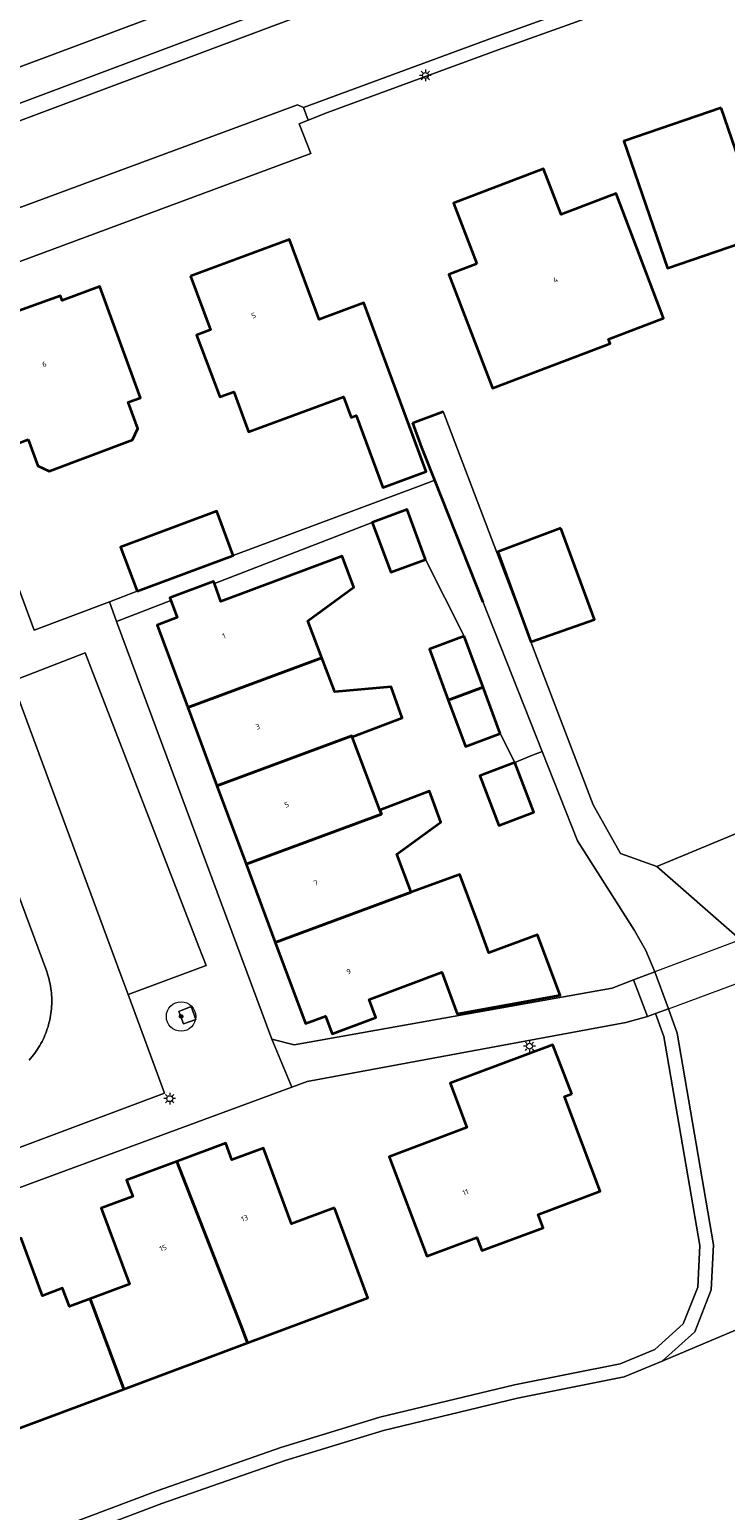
# Model space of a CAD drawing. Header units: metres. Extents: x 131489 to 134032, y 502353 to 503606.
# Tile 40 of 90: x 132918 to 132965, y 502884 to 502985. Entities that reach past the tile are written whole.
import ezdxf
from ezdxf.enums import TextEntityAlignment as Align

# ---------------------------------------------------------------- set-up
doc = ezdxf.new("R2010")
doc.units = ezdxf.units.M
for name, color, linetype, lineweight in [('ALG-laag uit', 4, 'Continuous', 18), ('B-WE-GK-BESCHOEIING-G', 130, 'GK-BESCHOEIING', 35), ('B-WE-GR-BOOM-S', 92, 'Continuous', 25), ('B-WE-GR-GROENVOORZIENING-GV', 80, 'Continuous', 18), ('B-WE-KL-ET_LS_OV_LICHTMAST-S', 190, 'Continuous', 25), ('B-WE-KW-KUNSTWERK_DEK-GV', 170, 'Continuous', 18), ('B-WE-OG-BEBOUWING-GV', 7, 'Continuous', 35), ('B-WE-OG-BEBOUWING-T18', 1, 'Continuous', 18), ('B-WE-OG-TERREIN_CULTUURSCHEIDING-GV', 7, 'Continuous', 18), ('B-WE-OG-TERREIN_ERF-GV', 7, 'Continuous', 18), ('B-WE-OG-WATER_SLOOT-GV', 120, 'Continuous', 18), ('B-WE-VH-VERHARDING_BETONSTRAATSTEEN-GV', 252, 'Continuous', 18), ('B-WE-VH-VERHARDING_OPEN-GV', 252, 'Continuous', 18), ('B-WE-VH-VERHARDING_STRAATBAKSTEEN-GV', 252, 'Continuous', 18), ('B-WE-VH-VERHARDING_TEGEL-GV', 252, 'Continuous', 18)]:
    doc.layers.add(name, color=color, linetype=linetype, lineweight=lineweight)
doc.styles.add('NLCS-ISO-M200-T18', font='NLCS-ISO.ttf', dxfattribs={"height": 0.36})
doc.linetypes.add('GK-BESCHOEIING', pattern='A,30,-5,[1,NLCS.SHX,S=1,R=0,X=0,Y=0],-5', length=40)

# ---------------------------------------------------------------- blocks, each defined once
blk = doc.blocks.new('SKL-ET_OV_LICHTMAST-SO')
at = {"color": 0, "linetype": 'ByBlock', "lineweight": 18}
for points in [[(-1.25, 0), (-2, 0)], [(-1.41, 1.41), (-0.88, 0.88)], [(0, 2), (0, 1.25)], [(0.88, 0.88), (1.41, 1.41)], [(2, 0), (1.25, 0)], [(-1.41, -1.41), (-0.88, -0.88)], [(0, -1.25), (0, -2)], [(0.88, -0.88), (1.41, -1.41)]]:
    blk.add_lwpolyline(points, dxfattribs=at)
blk.add_circle((0, 0), 1, dxfattribs=at)
blk = doc.blocks.new('SGR-BOOM_01-SO')
at = {"linetype": 'ByBlock', "lineweight": 18}
h = blk.add_hatch(color=0, dxfattribs=at)
h.dxf.hatch_style = 1
edge = h.paths.add_edge_path()
edge.add_arc((0, 0), 0.25, 0, 360)
at = {"color": 0, "linetype": 'ByBlock', "lineweight": 18}
for radius in [2, 0.25]:
    blk.add_circle((0, 0), radius, dxfattribs=at)

msp = doc.modelspace()

# ---------------------------------------------------------------- linework, layer by layer
at = {"layer": 'ALG-laag uit', "flags": 128}
for points in [[(132994.795, 503000), (133000, 503001.826), (133011.363, 503005.812), (133028.733, 503012.103), (133030.552, 503012.928), (133035.917, 503014.875), (133040.445, 503016.497), (133038.567, 503021.861), (133031.324, 503019.31), (133000, 503008.401), (132989.538, 503004.757), (132976.318, 503000), (132950.785, 502990.812), (132915.792, 502977.696), (132911.564, 502975.944), (132913.415, 502970.92), (132936.366, 502979.4), (132936.756, 502979.234), (132949.691, 502983.989), (132970.871, 502991.601)], [(132997.515, 503000), (133000, 503000.872), (133006.845, 503003.273), (133011.662, 503004.963), (133017.664, 503007.081), (133029.159, 503010.923), (133028.798, 503011.3), (133028.733, 503012.103), (133011.363, 503005.812), (133000, 503001.826), (132994.795, 503000), (132970.871, 502991.601), (132949.691, 502983.989), (132936.756, 502979.234), (132937.074, 502978.355), (132938.404, 502978.882), (132949.999, 502983.143), (132971.173, 502990.753)], [(132937.074, 502978.355), (132936.756, 502979.234), (132936.366, 502979.4), (132913.415, 502970.92), (132914.642, 502967.7), (132937.263, 502976.092), (132936.474, 502978.118)]]:
    msp.add_lwpolyline(points, close=True, dxfattribs=at)
for points in [[(132847.787, 502952.435), (132893.85, 502969.389), (132911.564, 502975.944), (132915.792, 502977.696), (132950.785, 502990.812)], [(132971.173, 502990.753), (132949.999, 502983.143), (132938.404, 502978.882), (132937.074, 502978.355), (132936.474, 502978.118), (132937.263, 502976.092), (132914.642, 502967.7)], [(132936.277, 502986.603), (132879.419, 502965.255), (132861.308, 502958.806), (132845.628, 502953.037)], [(132918.443, 502943.675), (132911.955, 502961.177), (132909.505, 502960.304), (132916.706, 502940.839)], [(132911.955, 502961.177), (132918.443, 502943.675)], [(132912.262, 502939.391), (132919.298, 502920.451), (132919.33, 502920.357), (132919.378, 502920.21), (132919.422, 502920.062), (132919.462, 502919.912), (132919.497, 502919.762), (132919.53, 502919.61), (132919.558, 502919.458), (132919.582, 502919.305), (132919.602, 502919.152), (132919.618, 502918.998), (132919.631, 502918.844), (132919.639, 502918.689), (132919.643, 502918.535), (132919.644, 502918.38), (132919.64, 502918.225), (132919.632, 502918.071), (132919.62, 502917.916), (132919.605, 502917.762), (132919.585, 502917.609), (132919.562, 502917.456), (132919.534, 502917.304), (132919.503, 502917.152), (132919.467, 502917.002), (132919.428, 502916.852), (132919.385, 502916.703), (132919.338, 502916.556), (132919.287, 502916.41), (132919.233, 502916.265), (132919.174, 502916.122), (132919.112, 502915.98), (132919.047, 502915.84), (132918.978, 502915.701), (132918.905, 502915.565), (132918.829, 502915.43), (132918.749, 502915.298), (132918.666, 502915.167), (132918.58, 502915.039), (132918.49, 502914.913), (132918.397, 502914.789), (132918.301, 502914.668), (132918.202, 502914.549), (132918.099, 502914.433)], [(132917.437, 502908.491), (132927.31, 502912.179), (132924.826, 502918.893), (132924.357, 502920.161), (132916.942, 502940.201)]]:
    msp.add_lwpolyline(points, dxfattribs=at)
at = {"layer": 'B-WE-GK-BESCHOEIING-G', "flags": 128}
for points in [[(132944.196, 502957.785), (132946.259, 502958.55)], [(132944.822, 502956.097), (132944.196, 502957.785)], [(132945.701, 502953.874), (132944.822, 502956.097)], [(132948.978, 502945.586), (132945.701, 502953.874)]]:
    msp.add_lwpolyline(points, dxfattribs=at)
at = {"layer": 'B-WE-GR-GROENVOORZIENING-GV', "flags": 128}
msp.add_lwpolyline([(132928.59, 502916.907), (132929.432, 502917.199), (132929.122, 502918.077), (132928.275, 502917.744)], close=True, dxfattribs=at)
at = {"layer": 'B-WE-KW-KUNSTWERK_DEK-GV', "flags": 128}
msp.add_lwpolyline([(132968.128, 502923.219), (132966.351, 502922.558), (132960.669, 502920.443), (132959.202, 502919.897), (132960.159, 502917.387), (132960.712, 502917.593), (132961.584, 502917.917), (132967.215, 502920.013), (132969.085, 502920.709)], close=True, dxfattribs=at)
at = {"layer": 'B-WE-OG-BEBOUWING-GV', "flags": 128}
for points in [[(132965.179, 502979.213), (132958.558, 502976.941), (132961.524, 502968.297), (132968.146, 502970.565)], [(132948.546, 502968.592), (132946.66, 502967.873), (132949.61, 502960.129), (132957.617, 502963.179), (132957.506, 502963.47), (132961.261, 502964.9), (132958.035, 502973.367), (132954.281, 502971.937), (132953.097, 502975.044), (132946.973, 502972.722)], [(132929.074, 502967.753), (132930.427, 502964.095), (132929.489, 502963.748), (132931.077, 502959.546), (132932.015, 502959.893), (132933.026, 502957.164), (132939.477, 502959.555), (132939.998, 502958.149), (132940.345, 502958.278), (132942.162, 502953.373), (132945.116, 502954.468), (132940.866, 502965.937), (132937.837, 502964.814), (132935.822, 502970.253)], [(132918.03, 502956.643), (132918.695, 502954.852), (132919.466, 502954.499), (132925.138, 502956.613), (132925.496, 502957.383), (132924.842, 502959.173), (132925.666, 502959.479), (132922.903, 502967.04), (132920.339, 502966.103), (132920.228, 502966.408), (132916.756, 502965.16), (132916.874, 502964.837), (132914.347, 502963.914), (132914.569, 502963.324), (132913.595, 502962.969), (132913.296, 502962.169), (132914.001, 502960.212), (132914.752, 502959.795), (132915.762, 502960.163), (132917.205, 502956.337)], [(132925.444, 502946.316), (132931.987, 502948.75), (132930.868, 502951.759), (132924.325, 502949.325)], [(132945.066, 502948.49), (132943.805, 502951.883), (132941.443, 502951.005), (132942.704, 502947.612)], [(132954.26, 502950.605), (132949.989, 502949.012), (132952.221, 502942.885), (132956.562, 502944.398)], [(132938.017, 502941.794), (132937.056, 502944.317), (132940.176, 502946.608), (132939.399, 502948.698), (132931.15, 502945.633), (132930.7, 502946.845), (132930.645, 502946.992), (132927.664, 502945.884), (132927.733, 502945.698), (132928.169, 502944.525), (132926.81, 502944.02), (132928.896, 502938.412)], [(132947.695, 502943.264), (132945.333, 502942.386), (132946.612, 502938.913), (132948.976, 502939.786)], [(132938.017, 502941.794), (132928.896, 502938.412), (132930.878, 502933.083), (132940.04, 502936.482), (132940.063, 502936.423), (132943.468, 502937.72), (132942.716, 502939.831), (132938.902, 502939.47)], [(132950.136, 502936.637), (132948.976, 502939.786), (132946.612, 502938.913), (132947.774, 502935.759)], [(132932.858, 502927.759), (132942.064, 502931.168), (132941.964, 502931.431), (132940.063, 502936.423), (132940.04, 502936.482), (132930.878, 502933.083)], [(132951.145, 502934.674), (132948.766, 502933.776), (132950.047, 502930.389), (132952.426, 502931.287)], [(132932.858, 502927.759), (132934.844, 502922.419), (132944.092, 502925.845), (132943.107, 502928.43), (132946.103, 502930.621), (132945.331, 502932.714), (132941.964, 502931.431), (132942.064, 502931.168)], [(132934.844, 502922.419), (132936.891, 502916.914), (132938.26, 502917.43), (132938.719, 502916.211), (132941.686, 502917.329), (132941.227, 502918.548), (132946.163, 502920.409), (132947.227, 502917.586), (132954.213, 502918.853), (132952.677, 502922.958), (132949.381, 502921.726), (132948.643, 502923.725), (132947.387, 502927.066), (132944.092, 502925.845)], [(132955.005, 502912.141), (132953.714, 502915.479), (132946.747, 502912.86), (132947.88, 502909.846), (132942.601, 502907.861), (132945.148, 502901.088), (132948.552, 502902.368), (132948.883, 502901.488), (132953.068, 502903.032), (132952.727, 502903.938), (132956.934, 502905.52), (132954.516, 502911.952)], [(132938.871, 502904.372), (132935.955, 502903.29), (132934.042, 502908.446), (132931.896, 502907.65), (132931.479, 502908.774), (132928.152, 502907.538), (132932.5, 502896.412), (132932.955, 502895.194), (132937.951, 502897.059), (132941.142, 502898.251)], [(132922.261, 502898.203), (132924.543, 502892.049), (132932.955, 502895.194), (132932.5, 502896.412), (132928.152, 502907.538), (132924.729, 502906.267), (132925.144, 502905.148), (132923.009, 502904.356), (132924.925, 502899.191)], [(132922.261, 502898.203), (132920.852, 502897.68), (132920.38, 502898.911), (132919.017, 502898.404), (132917.562, 502902.325), (132915.416, 502901.529), (132914.999, 502902.653), (132911.71, 502901.431), (132916.329, 502888.978), (132924.543, 502892.049)]]:
    msp.add_lwpolyline(points, close=True, dxfattribs=at)
at = {"layer": 'B-WE-OG-TERREIN_CULTUURSCHEIDING-GV', "flags": 128}
msp.add_lwpolyline([(132959.202, 502919.897), (132960.159, 502917.387), (132960.712, 502917.593), (132961.584, 502917.917), (132960.669, 502920.443)], close=True, dxfattribs=at)
at = {"layer": 'B-WE-OG-TERREIN_ERF-GV', "flags": 128}
for points in [[(132961.524, 502968.297), (132958.558, 502976.941), (132965.179, 502979.213), (132968.146, 502970.565)], [(132949.61, 502960.129), (132946.66, 502967.873), (132948.546, 502968.592), (132946.973, 502972.722), (132953.097, 502975.044), (132954.281, 502971.937), (132958.035, 502973.367), (132961.261, 502964.9), (132957.506, 502963.47), (132957.617, 502963.179)], [(132945.116, 502954.468), (132942.162, 502953.373), (132940.345, 502958.278), (132939.998, 502958.149), (132939.477, 502959.555), (132933.026, 502957.164), (132932.015, 502959.893), (132931.077, 502959.546), (132929.489, 502963.748), (132930.427, 502964.095), (132929.074, 502967.753), (132935.822, 502970.253), (132937.837, 502964.814), (132940.866, 502965.937)], [(132919.466, 502954.499), (132918.695, 502954.852), (132918.03, 502956.643), (132917.205, 502956.337), (132915.762, 502960.163), (132914.752, 502959.795), (132914.001, 502960.212), (132913.296, 502962.169), (132913.595, 502962.969), (132914.569, 502963.324), (132914.347, 502963.914), (132916.874, 502964.837), (132916.756, 502965.16), (132920.228, 502966.408), (132920.339, 502966.103), (132922.903, 502967.04), (132925.666, 502959.479), (132924.842, 502959.173), (132925.496, 502957.383), (132925.138, 502956.613)], [(132959.202, 502919.897), (132960.669, 502920.443), (132960.044, 502921.884), (132959.277, 502923.256), (132955.395, 502929.354), (132952.999, 502935.415), (132952.228, 502935.135), (132951.145, 502934.674), (132950.136, 502936.637), (132947.774, 502935.759), (132946.612, 502938.913), (132945.333, 502942.386), (132947.695, 502943.264), (132945.066, 502948.49), (132942.704, 502947.612), (132941.443, 502951.005), (132930.7, 502946.845), (132931.15, 502945.633), (132939.399, 502948.698), (132940.176, 502946.608), (132937.056, 502944.317), (132938.017, 502941.794), (132938.902, 502939.47), (132942.716, 502939.831), (132943.468, 502937.72), (132940.063, 502936.423), (132941.964, 502931.431), (132945.331, 502932.714), (132946.103, 502930.621), (132943.107, 502928.43), (132944.092, 502925.845), (132947.387, 502927.066), (132948.643, 502923.725), (132949.381, 502921.726), (132952.677, 502922.958), (132954.213, 502918.853), (132947.227, 502917.586), (132946.163, 502920.409), (132941.227, 502918.548), (132941.686, 502917.329), (132938.719, 502916.211), (132938.26, 502917.43), (132936.891, 502916.914), (132934.844, 502922.419), (132932.858, 502927.759), (132930.878, 502933.083), (132928.896, 502938.412), (132926.81, 502944.02), (132928.169, 502944.525), (132927.733, 502945.698), (132924.046, 502944.27), (132934.616, 502915.849), (132936.132, 502915.477), (132957.748, 502919.327)], [(132952.221, 502942.885), (132949.989, 502949.012), (132954.26, 502950.605), (132956.562, 502944.398)], [(132951.145, 502934.674), (132952.426, 502931.287), (132950.047, 502930.389), (132948.766, 502933.776)], [(132942.601, 502907.861), (132947.88, 502909.846), (132946.747, 502912.86), (132953.714, 502915.479), (132955.005, 502912.141), (132954.516, 502911.952), (132956.934, 502905.52), (132952.727, 502903.938), (132953.068, 502903.032), (132948.883, 502901.488), (132948.552, 502902.368), (132945.148, 502901.088)]]:
    msp.add_lwpolyline(points, close=True, dxfattribs=at)
for points in [[(132918.443, 502943.675), (132918.447, 502943.664), (132923.557, 502945.601), (132925.444, 502946.316), (132924.325, 502949.325), (132930.868, 502951.759), (132931.987, 502948.75), (132944.558, 502953.445), (132945.701, 502953.874), (132944.822, 502956.097), (132944.196, 502957.785), (132946.259, 502958.55), (132952.221, 502942.885), (132956.47, 502931.794), (132958.334, 502928.477), (132960.798, 502927.604), (132973.36, 502932.821)], [(132910.606, 502879.028), (132926.8, 502885.137), (132935.223, 502888.089), (132941.96, 502890.133), (132951.11, 502892.351), (132958.311, 502893.771), (132960.658, 502894.747), (132962.588, 502896.488), (132963.58, 502898.994), (132963.72, 502901.81), (132961.28, 502916.027), (132960.712, 502917.593), (132960.159, 502917.387), (132958.687, 502916.995), (132937.023, 502912.985), (132935.981, 502912.6), (132918.326, 502906.077), (132891.15, 502895.947), (132850.677, 502880.86)], [(132917.562, 502902.325), (132919.017, 502898.404), (132920.38, 502898.911), (132920.852, 502897.68), (132922.261, 502898.203), (132924.925, 502899.191), (132923.009, 502904.356), (132925.144, 502905.148), (132924.729, 502906.267), (132928.152, 502907.538), (132931.479, 502908.774), (132931.896, 502907.65), (132934.042, 502908.446), (132935.955, 502903.29), (132938.871, 502904.372), (132941.142, 502898.251), (132937.951, 502897.059), (132932.955, 502895.194), (132924.543, 502892.049), (132916.329, 502888.978)]]:
    msp.add_lwpolyline(points, dxfattribs=at)
at = {"layer": 'B-WE-OG-WATER_SLOOT-GV', "flags": 128}
for points in [[(132704.36, 502859.306), (132726.75, 502873.913), (132745.046, 502906.313), (132755.878, 502925.495), (132758.081, 502927.68), (132760.326, 502929.404), (132764.102, 502931.731), (132784.785, 502938.308), (132788.183, 502939.046), (132815.979, 502946.369), (132824.89, 502948.221), (132837.013, 502951.615), (132847.312, 502955.297), (132859.119, 502959.696), (132869.954, 502964.13), (132884.129, 502969.111), (132915.164, 502981.122), (132941.749, 502991.079), (132966.421, 503000), (132987.727, 503007.704), (133000, 503011.977), (133037.836, 503025.15)], [(132941.749, 502991.079), (132915.164, 502981.122), (132884.129, 502969.111), (132869.954, 502964.13), (132859.119, 502959.696), (132847.312, 502955.297), (132837.013, 502951.615), (132824.89, 502948.221), (132815.979, 502946.369), (132788.183, 502939.046), (132784.785, 502938.308), (132764.102, 502931.731), (132764.929, 502930.355), (132769.32, 502932.05), (132773.856, 502933.801), (132779.888, 502935.62), (132800.804, 502940.975), (132819.946, 502946.024), (132832.5, 502948.791), (132845.628, 502953.037), (132861.308, 502958.806), (132879.419, 502965.255), (132936.277, 502986.603)], [(132966.267, 502922.805), (132960.798, 502927.604), (132958.334, 502928.477), (132956.47, 502931.794), (132952.221, 502942.885), (132946.259, 502958.55), (132944.196, 502957.785), (132944.822, 502956.097), (132945.701, 502953.874), (132952.999, 502935.415), (132955.395, 502929.354), (132959.277, 502923.256), (132960.044, 502921.884), (132960.669, 502920.443), (132961.584, 502917.917), (132962.183, 502916.266), (132964.654, 502901.866), (132964.501, 502898.795), (132963.373, 502895.943), (132961.162, 502893.949), (132978.175, 502901.14)], [(132973.36, 502932.821), (132960.798, 502927.604), (132966.267, 502922.805)], [(132910.93, 502878.156), (132927.118, 502884.263), (132935.512, 502887.205), (132942.205, 502889.235), (132951.31, 502891.442), (132958.582, 502892.877), (132961.162, 502893.949), (132963.373, 502895.943), (132964.501, 502898.795), (132964.654, 502901.866), (132962.183, 502916.266), (132961.584, 502917.917), (132960.712, 502917.593), (132961.28, 502916.027), (132963.72, 502901.81), (132963.58, 502898.994), (132962.588, 502896.488), (132960.658, 502894.747), (132958.311, 502893.771), (132951.11, 502892.351), (132941.96, 502890.133), (132935.223, 502888.089), (132926.8, 502885.137), (132910.606, 502879.028)], [(132978.175, 502901.14), (132961.162, 502893.949), (132958.582, 502892.877), (132951.31, 502891.442), (132942.205, 502889.235), (132935.512, 502887.205), (132927.118, 502884.263), (132910.93, 502878.156)]]:
    msp.add_lwpolyline(points, dxfattribs=at)
at = {"layer": 'B-WE-VH-VERHARDING_BETONSTRAATSTEEN-GV', "flags": 128}
for points in [[(132916.706, 502940.839), (132916.942, 502940.201), (132921.911, 502942.124), (132929.649, 502922.129), (132930.141, 502920.859), (132924.826, 502918.893), (132927.31, 502912.179), (132917.437, 502908.491), (132890.247, 502898.369), (132891.15, 502895.947), (132918.326, 502906.077), (132935.981, 502912.6), (132934.616, 502915.849), (132924.046, 502944.27), (132923.557, 502945.601)], [(132923.557, 502945.601), (132918.447, 502943.664), (132918.443, 502943.675)], [(132918.099, 502914.433), (132918.202, 502914.549), (132918.301, 502914.668), (132918.397, 502914.789), (132918.49, 502914.913), (132918.58, 502915.039), (132918.666, 502915.167), (132918.749, 502915.298), (132918.829, 502915.43), (132918.905, 502915.565), (132918.978, 502915.701), (132919.047, 502915.84), (132919.112, 502915.98), (132919.174, 502916.122), (132919.233, 502916.265), (132919.287, 502916.41), (132919.338, 502916.556), (132919.385, 502916.703), (132919.428, 502916.852), (132919.467, 502917.002), (132919.503, 502917.152), (132919.534, 502917.304), (132919.562, 502917.456), (132919.585, 502917.609), (132919.605, 502917.762), (132919.62, 502917.916), (132919.632, 502918.071), (132919.64, 502918.225), (132919.644, 502918.38), (132919.643, 502918.535), (132919.639, 502918.689), (132919.631, 502918.844), (132919.618, 502918.998), (132919.602, 502919.152), (132919.582, 502919.305), (132919.558, 502919.458), (132919.53, 502919.61), (132919.497, 502919.762), (132919.462, 502919.912), (132919.422, 502920.062), (132919.378, 502920.21), (132919.33, 502920.357), (132919.298, 502920.451), (132912.262, 502939.391)]]:
    msp.add_lwpolyline(points, dxfattribs=at)
for points in [[(132959.202, 502919.897), (132957.748, 502919.327), (132936.132, 502915.477), (132934.616, 502915.849), (132935.981, 502912.6), (132937.023, 502912.985), (132958.687, 502916.995), (132960.159, 502917.387)], [(132928.59, 502916.907), (132928.275, 502917.744), (132929.122, 502918.077), (132929.432, 502917.199)]]:
    msp.add_lwpolyline(points, close=True, dxfattribs=at)
at = {"layer": 'B-WE-VH-VERHARDING_OPEN-GV', "flags": 128}
msp.add_lwpolyline([(132968.128, 502923.219), (132966.351, 502922.558), (132960.669, 502920.443), (132959.202, 502919.897), (132960.159, 502917.387), (132960.712, 502917.593), (132961.584, 502917.917), (132967.215, 502920.013), (132969.085, 502920.709)], close=True, dxfattribs=at)
at = {"layer": 'B-WE-VH-VERHARDING_STRAATBAKSTEEN-GV', "flags": 128}
msp.add_lwpolyline([(132916.942, 502940.201), (132924.357, 502920.161), (132924.826, 502918.893), (132930.141, 502920.859), (132929.649, 502922.129), (132921.911, 502942.124)], close=True, dxfattribs=at)
at = {"layer": 'B-WE-VH-VERHARDING_TEGEL-GV', "flags": 128}
msp.add_lwpolyline([(132945.066, 502948.49), (132947.695, 502943.264), (132948.976, 502939.786), (132950.136, 502936.637), (132951.145, 502934.674), (132952.228, 502935.135), (132952.999, 502935.415), (132945.701, 502953.874), (132944.558, 502953.445), (132931.987, 502948.75), (132925.444, 502946.316), (132923.557, 502945.601), (132924.046, 502944.27), (132927.733, 502945.698), (132927.664, 502945.884), (132930.645, 502946.992), (132930.7, 502946.845), (132941.443, 502951.005), (132943.805, 502951.883)], close=True, dxfattribs=at)

# ---------------------------------------------------------------- block references
at = {"layer": 'B-WE-GR-BOOM-S', "xscale": 0.5, "yscale": 0.5, "zscale": 0.5}
msp.add_blockref('SGR-BOOM_01-SO', (132928.435, 502917.397), dxfattribs=at)
at = {"layer": 'B-WE-KL-ET_LS_OV_LICHTMAST-S', "xscale": 0.2, "yscale": 0.2, "zscale": 0.2}
for p in [(132945.055, 502981.406), (132952.137, 502915.373), (132927.665, 502911.81)]:
    msp.add_blockref('SKL-ET_OV_LICHTMAST-SO', p, dxfattribs=at)

# ---------------------------------------------------------------- texts
at = {"layer": 'B-WE-OG-BEBOUWING-T18', "style": 'NLCS-ISO-M200-T18'}
for s, rotation, p in [('4', 20.9, (132953.911, 502967.516)), ('5', 20.3, (132933.369, 502965.079)), ('6', 20.1, (132919.132, 502961.769)), ('1', 20.3, (132931.35, 502943.287)), ('3', 20.3, (132933.649, 502937.108)), ('5', 20.4, (132935.62, 502931.809)), ('7', 20.9, (132937.599, 502926.487)), ('9', 20.3, (132939.838, 502920.454)), ('11', 20.6, (132947.784, 502905.44)), ('13', 21.3, (132932.76, 502903.676)), ('15', 20.5, (132927.214, 502901.653))]:
    msp.add_text(s, height=0.36, rotation=rotation, dxfattribs=at).set_placement(p, align=Align.MIDDLE)

doc.saveas('drawing.dxf')
